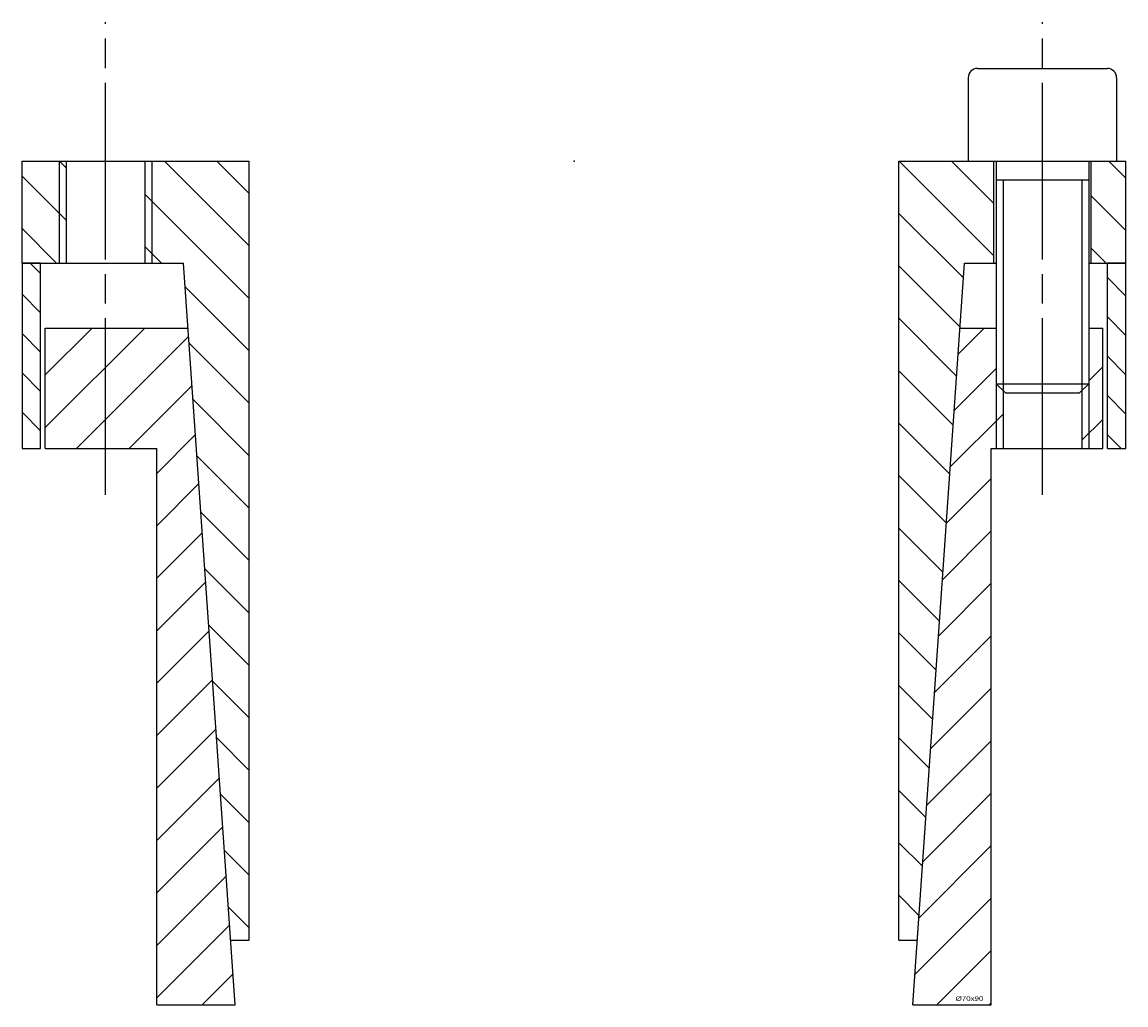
# Model space of a CAD drawing. Extents: x -60 to 60, y -60 to 265.
# Tile 2 of 2: x -60 to 60, y 159 to 265. Entities that reach past the tile are written whole.
import ezdxf
from ezdxf.enums import TextEntityAlignment as Align

# ---------------------------------------------------------------- set-up
doc = ezdxf.new("R2010")
doc.units = 0
doc.linetypes.add('CADRA_CENTERLINE', pattern=[25.4, 19.05, -1.5875, 3.175, -1.5875])
doc.linetypes.add('CADRA_SOLID', pattern=[0])
doc.layers.get('0').update_dxf_attribs({"color": 112, "linetype": 'CADRA_SOLID'})

# ---------------------------------------------------------------- blocks, each defined once
blk = doc.blocks.new('_X2')
for p, q in [((-58.61, -11), (-57.5, -12.11)), ((59.5, -14.56), (57.5, -12.56)), ((-57.5, -16.35), (-59.5, -14.35)), ((57.5, -16.8), (59.5, -18.8)), ((-59.5, -18.6), (-57.5, -20.6)), ((59.5, -23.04), (57.5, -21.04)), ((-57.5, -24.84), (-59.5, -22.84)), ((57.5, -25.29), (59.5, -27.29)), ((-59.5, -27.08), (-57.5, -29.08)), ((58.97, -31), (57.5, -29.53))]:
    blk.add_line(p, q)
blk = doc.blocks.new('_X1')
for p, q in [((-54.75, -0.72), (-55.47, 0)), ((-35.02, -3.48), (-38.5, 0)), ((45.25, -10.21), (35.04, 0)), ((45.25, -4.55), (40.7, 0)), ((-35.02, -9.14), (-44.15, 0)), ((59.5, -1.83), (57.67, 0)), ((-54.75, -6.37), (-59.5, -1.62)), ((-35.02, -14.8), (-46.25, -3.56)), ((59.5, -7.49), (55.75, -3.74)), ((41.99, -12.6), (35.02, -5.63)), ((-55.78, -11), (-59.5, -7.28)), ((-44.47, -11), (-46.25, -9.22)), ((57.36, -11), (55.75, -9.39)), ((41.62, -17.89), (35.02, -11.29)), ((-35.02, -20.45), (-41.92, -13.55)), ((41.25, -23.18), (35.02, -16.94)), ((-35.02, -26.11), (-41.5, -19.63)), ((40.88, -28.47), (35.02, -22.6)), ((-35.02, -31.77), (-41.07, -25.71)), ((40.51, -33.75), (35.02, -28.26)), ((-40.65, -31.79), (-35.02, -37.42)), ((40.14, -39.04), (35.02, -33.91)), ((-35.02, -43.08), (-40.22, -37.87)), ((39.77, -44.33), (35.02, -39.57)), ((-39.8, -43.95), (-35.02, -48.74)), ((39.4, -49.62), (35.02, -45.23)), ((-35.02, -54.39), (-39.37, -50.04)), ((39.03, -54.9), (35.02, -50.88)), ((-38.95, -56.12), (-35.02, -60.05)), ((38.66, -60.19), (35.02, -56.54)), ((-35.02, -65.71), (-38.52, -62.2)), ((38.29, -65.48), (35.02, -62.2)), ((-38.1, -68.28), (-35.02, -71.36)), ((37.92, -70.77), (35.02, -67.86)), ((37.56, -76.05), (35.02, -73.51)), ((-35.02, -77.02), (-37.67, -74.36)), ((37.19, -81.34), (35.02, -79.17)), ((-37.25, -80.44), (-35.02, -82.68))]:
    blk.add_line(p, q)
blk = doc.blocks.new('_X0')
for p, q in [((-51.94, -18), (-57, -23.06)), ((-46.28, -18), (-57, -28.72)), ((-41.55, -18.92), (-53.63, -31)), ((44.23, -18), (41.41, -20.81)), ((55.54, -18), (55.5, -18.04)), ((45.5, -22.38), (40.99, -26.89)), ((57, -22.2), (55.5, -23.7)), ((-41.18, -24.21), (-47.97, -31)), ((46.25, -27.29), (40.56, -32.97)), ((57, -27.85), (54.75, -30.1)), ((-40.81, -29.49), (-44.98, -33.67)), ((44.98, -34.22), (40.14, -39.06)), ((-40.44, -34.78), (-44.98, -39.32)), ((-40.07, -40.07), (-44.98, -44.98)), ((44.98, -39.87), (39.72, -45.14)), ((-39.7, -45.36), (-44.98, -50.64)), ((39.29, -51.22), (44.98, -45.53)), ((-39.33, -50.64), (-44.98, -56.29)), ((44.98, -51.19), (38.87, -57.3)), ((-38.96, -55.93), (-44.98, -61.95)), ((38.44, -63.38), (44.98, -56.84)), ((-38.59, -61.22), (-44.98, -67.61)), ((44.98, -62.5), (38.02, -69.46)), ((-38.22, -66.51), (-44.98, -73.26)), ((37.59, -75.55), (44.98, -68.16)), ((-37.85, -71.79), (-44.98, -78.92)), ((44.98, -73.81), (37.17, -81.63)), ((-37.48, -77.08), (-44.98, -84.58)), ((36.74, -87.71), (44.98, -79.47)), ((-37.11, -82.37), (-44.98, -90.23)), ((44.98, -85.13), (39.11, -91)), ((-36.74, -87.66), (-40.09, -91)), ((44.76, -91), (44.98, -90.78))]:
    blk.add_line(p, q)
blk = doc.blocks.new('BLOCK0')
at = {"linetype": 'CADRA_CENTERLINE'}
for p, q in [((-50.5, -36), (-50.5, 15)), ((50.5, -36), (50.5, 15))]:
    blk.add_line(p, q, dxfattribs=at)
for p, q in [((43.5, 10), (57.5, 10)), ((42.5, 9), (42.5, 0)), ((58.5, 9), (58.5, 0)), ((-59.5, 0), (-35.02, 0)), ((-59.5, -11), (-59.5, 0)), ((-35.02, -84), (-35.02, 0)), ((35.02, -84), (35.02, 0)), ((35.02, 0), (45.5, 0)), ((42.5, 0), (58.5, 0)), ((45.25, -11), (45.25, 0)), ((45.5, 0), (45.5, -24)), ((55.5, 0), (59.5, 0)), ((55.5, 0), (55.5, -24)), ((55.75, -11), (55.75, 0)), ((59.5, -11), (59.5, 0)), ((-55.5, 0), (-55.5, -11)), ((-54.75, 0), (-54.75, -11)), ((-46.25, 0), (-46.25, -11)), ((-45.5, 0), (-45.5, -11)), ((45.5, -2), (55.5, -2)), ((46.25, -2), (46.25, -24.75)), ((54.75, -2), (54.75, -24.75)), ((-59.5, -11), (-59.5, -31)), ((-57.5, -11), (-59.5, -11)), ((-59.5, -11), (-42.1, -11)), ((-57.5, -31), (-57.5, -11)), ((-36.51, -91), (-42.1, -11)), ((36.51, -91), (42.1, -11)), ((42.1, -11), (45.5, -11)), ((55.5, -11), (59.5, -11)), ((57.5, -31), (57.5, -11)), ((59.5, -11), (57.5, -11)), ((59.5, -31), (59.5, -11)), ((-57, -31), (-57, -18)), ((-57, -18), (-41.61, -18)), ((41.61, -18), (45.5, -18)), ((55.5, -18), (57, -18)), ((57, -31), (57, -18)), ((45.5, -24), (45.5, -31)), ((45.5, -24), (55.5, -24)), ((45.5, -24), (46.5, -25)), ((46.25, -24.75), (46.25, -31)), ((55.5, -24), (54.5, -25)), ((54.75, -24.75), (54.75, -31)), ((55.5, -24), (55.5, -31)), ((46.5, -25), (54.5, -25)), ((-59.5, -31), (-57.5, -31)), ((-57, -31), (-44.98, -31)), ((-44.98, -91), (-44.98, -31)), ((44.98, -31), (57, -31)), ((44.98, -91), (44.98, -31)), ((57.5, -31), (59.5, -31)), ((-37, -84), (-35.02, -84)), ((35.02, -84), (37, -84)), ((-44.98, -91), (-36.51, -91)), ((36.51, -91), (44.98, -91))]:
    blk.add_line(p, q)
for centre, start, end in [((43.5, 9), 90, 180), ((57.5, 9), 0, 90)]:
    blk.add_arc(centre, 1, start, end)
blk.add_point((0, 0))
blk.add_point((0, 0))
for name in ['_X1', '_X2', '_X0']:
    blk.add_blockref(name, (0, 0))
blk.add_text('%%c70x90', height=0.5).set_placement((41.14, -90.56), (44.13, -90.56), align=Align.FIT)

msp = doc.modelspace()

# ---------------------------------------------------------------- block references
msp.add_blockref('BLOCK0', (0, 250))

doc.saveas('drawing.dxf')
